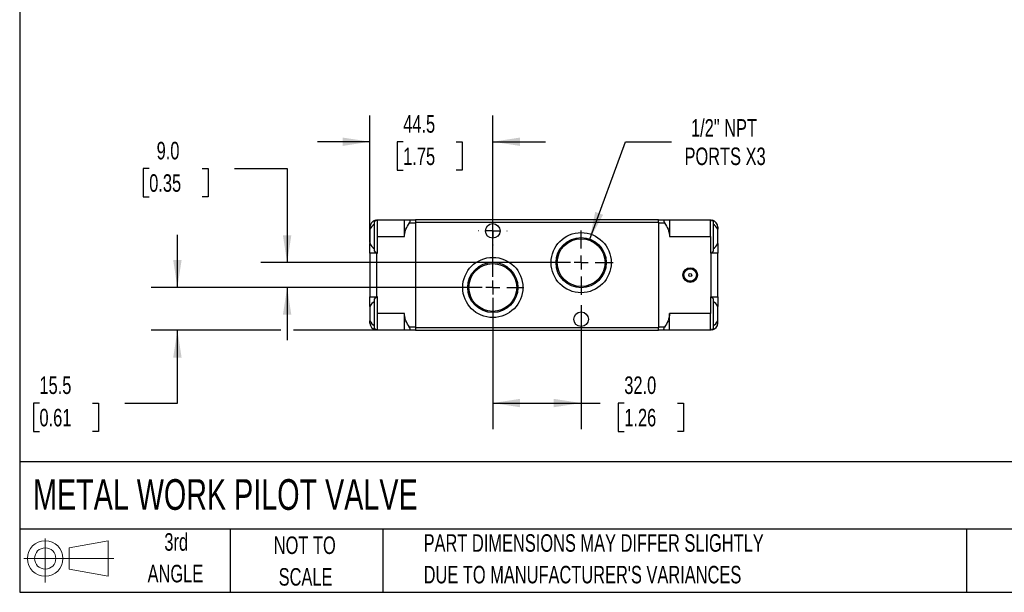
# Model space of a CAD drawing. Header units: millimetres. Extents: x 19 to 819, y 19 to 629.
# Tile 1 of 5: x 19 to 376, y 19 to 227. Entities that reach past the tile are written whole.
import ezdxf

# ---------------------------------------------------------------- set-up
doc = ezdxf.new("R2010")
doc.units = ezdxf.units.MM
doc.header["$LTSCALE"] = 3
doc.linetypes.add('CENTERX2', pattern=[20.32, 12.7, -2.54, 2.54, -2.54])
doc.layers.add('CENTER', color=40, linetype='CENTERX2')
doc.layers.add('SLD-DEFPOINTS', color=7, linetype='Continuous')
doc.layers.add('DIMENSIONS', color=140, linetype='Continuous', lineweight=25)
doc.layers.add('TEXT', color=140, linetype='Continuous', lineweight=25)
doc.styles.add('SLDTEXTSTYLE0', font='TXT', dxfattribs={"width": 0.7})
doc.dimstyles.new('SLDDIMSTYLE0', dxfattribs={"dimtxt": 6.474023, "dimasz": 9.906, "dimexe": 0, "dimexo": 0.0625, "dimgap": 1.618506, "dimtad": 0, "dimtih": 1, "dimtoh": 1, "dimrnd": 1e-09, "dimzin": 12, "dimdsep": 46, "dimtxsty": 'SLDTEXTSTYLE0', "dimsah": 1, "dimcen": 0.09, "dimadec": 0, "dimazin": 3, "dimtfac": 1, "dimtmove": 0, "dimatfit": 0, "dimfxl": 0, "dimfrac": 2, "dimtolj": 1, "dimtzin": 12, "dimarcsym": 0})
doc.dimstyles.new('SLDDIMSTYLE1', dxfattribs={"dimtxt": 6.474023, "dimasz": 9.906, "dimexe": 0, "dimexo": 0.0625, "dimgap": 1.618506, "dimtad": 0, "dimtih": 1, "dimtoh": 1, "dimrnd": 1e-09, "dimzin": 4, "dimdsep": 46, "dimtxsty": 'SLDTEXTSTYLE0', "dimsah": 1, "dimcen": 0.09, "dimadec": 0, "dimazin": 1, "dimtfac": 1, "dimtofl": 0, "dimtmove": 0, "dimatfit": 3, "dimfxl": 0, "dimfrac": 2, "dimtolj": 1, "dimtzin": 12, "dimarcsym": 0})
doc.dimstyles.new('SLDDIMSTYLE3', dxfattribs={"dimtxt": 6.474023, "dimasz": 9.906, "dimexe": 0, "dimexo": 0.0625, "dimgap": 1.618506, "dimtad": 0, "dimtih": 1, "dimtoh": 1, "dimrnd": 1e-09, "dimzin": 4, "dimdsep": 46, "dimtxsty": 'SLDTEXTSTYLE0', "dimsah": 1, "dimcen": 0.09, "dimadec": 0, "dimazin": 1, "dimtfac": 1, "dimtmove": 0, "dimatfit": 0, "dimfxl": 0, "dimfrac": 2, "dimtolj": 1, "dimtzin": 12, "dimarcsym": 0})
doc.dimstyles.new('SLDDIMSTYLE4', dxfattribs={"dimtxt": 6.474023, "dimasz": 9.906, "dimexe": 0, "dimexo": 0.0625, "dimgap": 1.618506, "dimtad": 0, "dimtih": 1, "dimtoh": 1, "dimrnd": 1e-09, "dimzin": 12, "dimdsep": 46, "dimtxsty": 'SLDTEXTSTYLE0', "dimsah": 1, "dimcen": 0, "dimadec": 0, "dimazin": 3, "dimtfac": 1, "dimtofl": 0, "dimtmove": 0, "dimatfit": 3, "dimfxl": 0, "dimfrac": 2, "dimtolj": 1, "dimtzin": 12, "dimarcsym": 0})

# ---------------------------------------------------------------- blocks, each defined once
blk = doc.blocks.new('Block11')
at = {"color": 7, "linetype": 'Continuous', "lineweight": 18}
for p, q in [((7.77, 15.93), (7.77, 0)), ((16.44, 12.5), (30.53, 15.1)), ((30.53, 15.1), (30.53, 2.19)), ((16.44, 4.79), (16.44, 12.5)), ((0, 8.65), (32.62, 8.65)), ((16.44, 4.79), (30.53, 2.19))]:
    blk.add_line(p, q, dxfattribs=at)
for radius in [6.45, 3.86]:
    blk.add_circle((7.77, 8.65), radius, dxfattribs=at)
blk = doc.blocks.new('Block12')
at = {"layer": 'SLD-DEFPOINTS'}
blk.add_blockref('Block11', (0, 0), dxfattribs=at)
blk = doc.blocks.new('_D_15')
at = {"layer": 'DIMENSIONS'}
for p, q in [((190.42, 125.73), (190.42, 78.12)), ((222.42, 123.08), (222.42, 78.12)), ((190.42, 87.64), (222.42, 87.64)), ((222.42, 87.64), (229.27, 87.64)), ((238.04, 87.64), (235.86, 87.64)), ((235.86, 87.64), (235.86, 77.35)), ((257.28, 87.64), (259.45, 87.64)), ((259.45, 87.64), (259.45, 77.35)), ((235.86, 77.35), (238.04, 77.35)), ((259.45, 77.35), (257.28, 77.35))]:
    blk.add_line(p, q, dxfattribs=at)
for points in [[(190.42, 87.64), (200.32, 86.12), (200.32, 89.16)], [(222.42, 87.64), (212.51, 89.16), (212.51, 86.12)]]:
    blk.add_solid(points, dxfattribs=at)
at = {"layer": 'DIMENSIONS', "char_height": 6.35, "attachment_point": 1, "style": 'SLDTEXTSTYLE0'}
for s, insert in [('32.0', (238.04, 97.28)), ('1.26', (238.04, 85.54))]:
    blk.add_mtext(s, dxfattribs=dict(at, insert=insert))
blk = doc.blocks.new('_D_16')
at = {"layer": 'DIMENSIONS'}
for p, q in [((76.17, 129.54), (76.17, 148.59)), ((186.61, 129.54), (66.65, 129.54)), ((113.63, 114.04), (66.65, 114.04)), ((76.17, 87.64), (76.17, 114.04)), ((158.61, 114.04), (118.2, 114.04)), ((26.21, 87.64), (24.04, 87.64)), ((24.04, 87.64), (24.04, 77.35)), ((45.45, 87.64), (47.62, 87.64)), ((47.62, 87.64), (47.62, 77.35)), ((57.12, 87.64), (76.17, 87.64)), ((24.04, 77.35), (26.21, 77.35)), ((47.62, 77.35), (45.45, 77.35))]:
    blk.add_line(p, q, dxfattribs=at)
for points in [[(76.17, 129.54), (77.69, 139.44), (74.65, 139.44)], [(76.17, 114.04), (74.65, 104.13), (77.69, 104.13)]]:
    blk.add_solid(points, dxfattribs=at)
at = {"layer": 'DIMENSIONS', "char_height": 6.35, "attachment_point": 1, "style": 'SLDTEXTSTYLE0'}
for s, insert in [('15.5', (26.21, 97.28)), ('0.61', (26.21, 85.54))]:
    blk.add_mtext(s, dxfattribs=dict(at, insert=insert))
blk = doc.blocks.new('_D_17')
at = {"layer": 'DIMENSIONS'}
for p, q in [((65.96, 172.65), (63.78, 172.65)), ((63.78, 172.65), (63.78, 162.36)), ((85.2, 172.65), (87.37, 172.65)), ((87.37, 172.65), (87.37, 162.36)), ((96.87, 172.65), (115.92, 172.65)), ((115.92, 172.65), (115.92, 138.54)), ((63.78, 162.36), (65.96, 162.36)), ((87.37, 162.36), (85.2, 162.36)), ((218.61, 138.54), (106.39, 138.54)), ((186.61, 129.54), (106.39, 129.54)), ((115.92, 129.54), (115.92, 110.49))]:
    blk.add_line(p, q, dxfattribs=at)
for points in [[(115.92, 138.54), (117.44, 148.44), (114.39, 148.44)], [(115.92, 129.54), (114.39, 119.63), (117.44, 119.63)]]:
    blk.add_solid(points, dxfattribs=at)
at = {"layer": 'DIMENSIONS', "char_height": 6.35, "attachment_point": 1, "style": 'SLDTEXTSTYLE0'}
for s, insert in [('9.0', (68.65, 182.29)), ('0.35', (65.96, 170.55))]:
    blk.add_mtext(s, dxfattribs=dict(at, insert=insert))
blk = doc.blocks.new('_D_18')
at = {"layer": 'DIMENSIONS'}
for p, q in [((225.54, 147.09), (238.42, 182.34)), ((238.42, 182.34), (255.09, 182.34))]:
    blk.add_line(p, q, dxfattribs=at)
blk.add_solid([(225.54, 147.09), (230.37, 155.87), (227.51, 156.91)], dxfattribs=at)
at = {"layer": 'DIMENSIONS', "char_height": 6.35, "attachment_point": 1, "style": 'SLDTEXTSTYLE0'}
for s, insert in [('1/2" NPT', (262.2, 190.53)), ('PORTS X3', (259.85, 180.24))]:
    blk.add_mtext(s, dxfattribs=dict(at, insert=insert))
blk = doc.blocks.new('_D_19')
at = {"layer": 'DIMENSIONS'}
for p, q in [((145.92, 145.8), (145.92, 191.86)), ((190.42, 133.35), (190.42, 191.86)), ((145.92, 182.34), (126.87, 182.34)), ((157.96, 182.34), (155.78, 182.34)), ((155.78, 182.34), (155.78, 172.05)), ((177.19, 182.34), (179.37, 182.34)), ((179.37, 182.34), (179.37, 172.05)), ((190.42, 182.34), (209.47, 182.34)), ((155.78, 172.05), (157.96, 172.05)), ((179.37, 172.05), (177.19, 172.05))]:
    blk.add_line(p, q, dxfattribs=at)
for points in [[(145.92, 182.34), (136.01, 183.86), (136.01, 180.82)], [(190.42, 182.34), (200.32, 180.82), (200.32, 183.86)]]:
    blk.add_solid(points, dxfattribs=at)
at = {"layer": 'DIMENSIONS', "char_height": 6.35, "attachment_point": 1, "style": 'SLDTEXTSTYLE0'}
for s, insert in [('44.5', (157.96, 191.97)), ('1.75', (157.96, 180.24))]:
    blk.add_mtext(s, dxfattribs=dict(at, insert=insert))
blk = doc.blocks.new('SW_CENTERMARKSYMBOL_11')
at = {"layer": 'CENTER', "color": 0}
for p, q in [((0, 5.08), (0, 11.64)), ((-5.08, 0), (-11.64, 0)), ((0, 0), (-2.54, 0)), ((0, 0), (0, 2.54)), ((0, 0), (0, -2.54)), ((0, 0), (2.54, 0)), ((5.08, 0), (11.64, 0)), ((0, -5.08), (0, -11.64))]:
    blk.add_line(p, q, dxfattribs=at)
blk = doc.blocks.new('SW_CENTERMARKSYMBOL_12')
at = {"layer": 'CENTER', "color": 0}
for p, q in [((0, 5.08), (0, 11.2)), ((-5.08, 0), (-11.2, 0)), ((0, 0), (-2.54, 0)), ((0, 0), (0, 2.54)), ((0, 0), (0, -2.54)), ((0, 0), (2.54, 0)), ((5.08, 0), (11.2, 0)), ((0, -5.08), (0, -11.2))]:
    blk.add_line(p, q, dxfattribs=at)
blk = doc.blocks.new('SW_CENTERMARKSYMBOL_13')
at = {"layer": 'CENTER', "color": 0}
for p, q in [((0, 5.08), (0, 5.19)), ((-5.08, 0), (-5.19, 0)), ((0, 0), (-2.54, 0)), ((0, 0), (0, 2.54)), ((0, 0), (0, -2.54)), ((0, 0), (2.54, 0)), ((5.08, 0), (5.19, 0)), ((0, -5.08), (0, -5.19))]:
    blk.add_line(p, q, dxfattribs=at)

msp = doc.modelspace()

# ---------------------------------------------------------------- linework, layer by layer
for p, q in [((148.209, 153.927), (148.417, 153.935)), ((148.617, 153.935), (148.417, 153.935)), ((148.617, 148.035), (148.617, 153.935)), ((158.417, 153.935), (148.617, 153.935)), ((158.417, 148.035), (158.417, 153.935)), ((162.417, 153.935), (160.186, 153.935)), ((162.417, 154.035), (162.417, 153.135)), ((250.417, 154.035), (162.417, 154.035)), ((250.417, 153.135), (250.417, 154.035)), ((252.647, 153.935), (250.417, 153.935)), ((269.217, 153.935), (254.417, 153.935)), ((254.417, 153.935), (254.417, 148.035)), ((269.217, 148.035), (269.217, 153.935)), ((269.417, 153.935), (269.217, 153.935)), ((269.417, 153.935), (269.624, 153.927)), ((145.917, 150.622), (145.917, 151.435)), ((145.917, 150.622), (145.917, 145.448)), ((160.186, 152.935), (162.417, 152.935)), ((162.417, 153.135), (162.417, 114.935)), ((162.417, 153.135), (250.417, 153.135)), ((250.417, 153.135), (250.417, 114.935)), ((250.417, 152.935), (252.647, 152.935)), ((271.917, 151.435), (271.917, 150.622)), ((271.917, 145.448), (271.917, 150.622)), ((148.617, 141.985), (148.617, 148.035)), ((148.617, 148.035), (158.417, 148.035)), ((254.417, 148.035), (269.217, 148.035)), ((269.217, 148.035), (269.217, 141.985)), ((145.917, 141.985), (145.917, 145.448)), ((271.917, 145.448), (271.917, 141.985)), ((145.917, 141.985), (145.917, 126.085)), ((148.417, 141.985), (145.917, 141.985)), ((148.417, 126.085), (148.417, 141.985)), ((148.417, 141.985), (148.617, 141.985)), ((269.217, 141.985), (269.417, 141.985)), ((269.417, 141.985), (269.417, 126.085)), ((271.917, 141.985), (269.417, 141.985)), ((271.917, 126.085), (271.917, 141.985)), ((145.917, 126.085), (148.417, 126.085)), ((145.917, 122.622), (145.917, 126.085)), ((148.617, 126.085), (148.417, 126.085)), ((148.617, 120.035), (148.617, 126.085)), ((269.417, 126.085), (269.217, 126.085)), ((269.217, 126.085), (269.217, 120.035)), ((269.417, 126.085), (271.917, 126.085)), ((271.917, 126.085), (271.917, 122.622)), ((145.917, 122.622), (145.917, 117.448)), ((271.917, 117.448), (271.917, 122.622)), ((158.417, 120.035), (148.617, 120.035)), ((148.617, 114.135), (148.617, 120.035)), ((158.417, 114.135), (158.417, 120.035)), ((269.217, 120.035), (254.417, 120.035)), ((254.417, 114.135), (254.417, 120.035)), ((269.217, 114.135), (269.217, 120.035)), ((145.917, 116.635), (145.917, 117.448)), ((148.417, 114.135), (148.209, 114.144)), ((148.417, 114.135), (148.617, 114.135)), ((148.617, 114.135), (158.417, 114.135)), ((162.417, 115.135), (160.186, 115.135)), ((160.186, 114.135), (162.417, 114.135)), ((250.417, 114.935), (162.417, 114.935)), ((162.417, 114.935), (162.417, 114.035)), ((252.647, 115.135), (250.417, 115.135)), ((250.417, 114.035), (250.417, 114.935)), ((250.417, 114.135), (252.647, 114.135)), ((254.417, 114.135), (269.217, 114.135)), ((269.217, 114.135), (269.417, 114.135)), ((269.624, 114.144), (269.417, 114.135)), ((271.917, 116.635), (271.917, 117.448)), ((162.417, 114.035), (250.417, 114.035))]:
    msp.add_line(p, q)
for centre, radius in [((190.417, 150.035), 2.65), ((222.417, 138.535), 10.9), ((222.417, 138.535), 9.103), ((222.417, 138.535), 8.662), ((190.417, 129.535), 10.9), ((190.417, 129.535), 9.103), ((190.417, 129.535), 8.662), ((261.917, 134.035), 2.35), ((261.917, 134.035), 2.25), ((261.917, 134.035), 0.55), ((222.417, 118.035), 2.65)]:
    msp.add_circle(centre, radius)
for centre, radius, start, end in [((148.417, 151.435), 2.5, 102.30011, 180), ((148.117, 153.435), 0.5, 0, 180), ((269.717, 153.435), 0.5, 0, 180), ((269.417, 151.435), 2.5, 0, 77.69989), ((150.567, 148.185), 5.25, 124.18763, 152.33955), ((267.267, 148.185), 5.25, 27.66045, 55.81237), ((150.567, 147.885), 5.25, 207.66045, 235.81237), ((267.267, 147.885), 5.25, 304.18763, 332.33955), ((148.117, 142.635), 0.5, 180, 0), ((269.717, 142.635), 0.5, 180, 0), ((148.117, 125.435), 0.5, 0, 180), ((269.717, 125.435), 0.5, 0, 180), ((150.567, 120.185), 5.25, 124.18763, 152.33955), ((267.267, 120.185), 5.25, 27.66045, 55.81237), ((150.567, 119.885), 5.25, 207.66045, 235.81237), ((148.417, 116.635), 2.5, 180, 257.69989), ((148.117, 114.635), 0.5, 180, 0), ((269.717, 114.635), 0.5, 180, 0), ((269.417, 116.635), 2.5, 282.30011, 0), ((267.267, 119.885), 5.25, 304.18763, 332.33955)]:
    msp.add_arc(centre, radius, start, end)
for points, knots in [([(147.617, 142.635), (147.617, 142.635), (147.617, 143.204), (147.617, 145.229), (147.617, 146.603), (147.617, 149.467), (147.617, 150.841), (147.617, 152.866), (147.617, 153.435), (147.617, 153.435)], [0, 0, 0, 0, 0.25, 0.25, 0.5, 0.5, 0.75, 0.75, 1, 1, 1, 1]), ([(160.186, 153.935), (159.711, 153.935), (159.281, 153.935), (158.791, 153.935), (158.654, 153.935), (158.467, 153.935), (158.417, 153.935), (158.417, 153.935)], [0, 0, 0, 0, 0.5, 0.5, 0.75, 0.75, 1, 1, 1, 1]), ([(160.186, 152.935), (160.262, 153.054), (160.327, 153.178), (160.419, 153.423), (160.446, 153.543), (160.446, 153.74), (160.42, 153.817), (160.327, 153.914), (160.262, 153.935), (160.186, 153.935)], [0, 0, 0, 0, 0.25, 0.25, 0.5, 0.5, 0.75, 0.75, 1, 1, 1, 1]), ([(252.647, 153.935), (252.571, 153.935), (252.507, 153.914), (252.414, 153.818), (252.387, 153.742), (252.387, 153.545), (252.413, 153.424), (252.506, 153.179), (252.571, 153.054), (252.647, 152.935)], [0, 0, 0, 0, 0.25, 0.25, 0.5, 0.5, 0.75, 0.75, 1, 1, 1, 1]), ([(254.417, 153.935), (254.417, 153.935), (254.366, 153.935), (254.18, 153.935), (254.044, 153.935), (253.553, 153.935), (253.122, 153.935), (252.647, 153.935)], [0, 0, 0, 0, 0.25, 0.25, 0.5, 0.5, 1, 1, 1, 1]), ([(270.217, 153.435), (270.217, 153.435), (270.217, 152.866), (270.217, 150.841), (270.217, 149.467), (270.217, 146.603), (270.217, 145.229), (270.217, 143.204), (270.217, 142.635), (270.217, 142.635)], [0, 0, 0, 0, 0.25, 0.25, 0.5, 0.5, 0.75, 0.75, 1, 1, 1, 1]), ([(158.417, 148.035), (158.417, 148.48), (158.467, 148.916), (158.653, 149.773), (158.789, 150.198), (159.28, 151.425), (159.711, 152.191), (160.186, 152.935)], [0, 0, 0, 0, 0.25, 0.25, 0.5, 0.5, 1, 1, 1, 1]), ([(252.647, 152.935), (253.122, 152.192), (253.552, 151.427), (254.042, 150.203), (254.179, 149.778), (254.366, 148.917), (254.417, 148.48), (254.417, 148.035)], [0, 0, 0, 0, 0.5, 0.5, 0.75, 0.75, 1, 1, 1, 1]), ([(261.917, 131.385), (260.454, 131.385), (259.267, 132.573), (259.267, 135.498), (260.454, 136.685), (261.917, 136.685)], [0, 0, 0, 0, 0.5, 0.5, 1, 1, 1, 1]), ([(261.917, 136.685), (263.379, 136.685), (264.567, 135.498), (264.567, 132.573), (263.379, 131.385), (261.917, 131.385)], [0, 0, 0, 0, 0.5, 0.5, 1, 1, 1, 1]), ([(147.617, 114.635), (147.617, 114.635), (147.617, 115.204), (147.617, 117.229), (147.617, 118.603), (147.617, 121.467), (147.617, 122.841), (147.617, 124.866), (147.617, 125.435), (147.617, 125.435)], [0, 0, 0, 0, 0.25, 0.25, 0.5, 0.5, 0.75, 0.75, 1, 1, 1, 1]), ([(270.217, 125.435), (270.217, 125.435), (270.217, 124.866), (270.217, 122.841), (270.217, 121.467), (270.217, 118.603), (270.217, 117.229), (270.217, 115.204), (270.217, 114.635), (270.217, 114.635)], [0, 0, 0, 0, 0.25, 0.25, 0.5, 0.5, 0.75, 0.75, 1, 1, 1, 1]), ([(160.186, 115.135), (159.711, 115.878), (159.281, 116.644), (158.791, 117.867), (158.654, 118.292), (158.467, 119.153), (158.417, 119.59), (158.417, 120.035)], [0, 0, 0, 0, 0.5, 0.5, 0.75, 0.75, 1, 1, 1, 1]), ([(254.417, 120.035), (254.417, 119.59), (254.366, 119.154), (254.18, 118.297), (254.044, 117.873), (253.553, 116.645), (253.122, 115.879), (252.647, 115.135)], [0, 0, 0, 0, 0.25, 0.25, 0.5, 0.5, 1, 1, 1, 1]), ([(158.417, 114.135), (158.417, 114.135), (158.467, 114.135), (158.653, 114.135), (158.789, 114.135), (159.28, 114.135), (159.711, 114.135), (160.186, 114.135)], [0, 0, 0, 0, 0.25, 0.25, 0.5, 0.5, 1, 1, 1, 1]), ([(160.186, 114.135), (160.262, 114.135), (160.327, 114.156), (160.419, 114.252), (160.446, 114.329), (160.446, 114.525), (160.42, 114.646), (160.327, 114.891), (160.262, 115.017), (160.186, 115.135)], [0, 0, 0, 0, 0.25, 0.25, 0.5, 0.5, 0.75, 0.75, 1, 1, 1, 1]), ([(252.647, 114.135), (252.571, 114.135), (252.507, 114.156), (252.414, 114.252), (252.387, 114.329), (252.387, 114.525), (252.413, 114.646), (252.506, 114.891), (252.571, 115.017), (252.647, 115.135)], [0, 0, 0, 0, 0.25, 0.25, 0.5, 0.5, 0.75, 0.75, 1, 1, 1, 1]), ([(252.647, 114.135), (253.122, 114.135), (253.552, 114.135), (254.042, 114.135), (254.179, 114.135), (254.366, 114.135), (254.417, 114.135), (254.417, 114.135)], [0, 0, 0, 0, 0.5, 0.5, 0.75, 0.75, 1, 1, 1, 1])]:
    msp.add_open_spline(points, degree=3, knots=knots)
at = {"layer": 'TEXT'}
for p, q in [((19.05, 628.65), (19.05, 19.05)), ((819.15, 66.378), (19.05, 66.378)), ((819.15, 41.91), (19.05, 41.91)), ((95.25, 41.91), (95.25, 19.05)), ((150.635, 41.91), (150.635, 19.05)), ((361.939, 41.91), (361.939, 19.05)), ((19.05, 19.05), (819.15, 19.05))]:
    msp.add_line(p, q, dxfattribs=at)

# ---------------------------------------------------------------- block references
at = {"layer": 'CENTER'}
for name, p in [('SW_CENTERMARKSYMBOL_13', (190.417, 150.035)), ('SW_CENTERMARKSYMBOL_11', (222.417, 138.535)), ('SW_CENTERMARKSYMBOL_12', (190.417, 129.535))]:
    msp.add_blockref(name, p, dxfattribs=at)
at = {"layer": 'SLD-DEFPOINTS'}
msp.add_blockref('Block12', (20.514, 22.662), dxfattribs=at)

# ---------------------------------------------------------------- texts
at = {"layer": 'TEXT', "style": 'SLDTEXTSTYLE0'}
for s, insert, char_height, attachment_point in [('METAL WORK PILOT VALVE', (23.897, 60.056), 11.1125, 1), ('3rd', (75.74, 40.48), 6.35, 2), ('NOT TO', (122.305, 39.296), 6.35, 2), ('PART DIMENSIONS MAY DIFFER SLIGHTLY', (165.358, 40.102), 6.35, 1), ('ANGLE', (75.447, 29.013), 6.35, 2), ("DUE TO MANUFACTURER'S VARIANCES", (165.358, 28.636), 6.35, 1), ('SCALE', (122.594, 27.829), 6.35, 2)]:
    msp.add_mtext(s, dxfattribs=dict(at, insert=insert, char_height=char_height, attachment_point=attachment_point))

# ---------------------------------------------------------------- dimensions: what is measured, and where the dimension line sits
at = {"layer": 'DIMENSIONS'}
for base, p1, p2, dimstyle, picture, middle in [((190.417, 182.34), (145.917, 141.985), (190.417, 129.535), 'SLDDIMSTYLE0', '_D_19', (167.576, 182.34)), ((222.417, 87.641), (190.417, 129.535), (222.417, 126.892), 'SLDDIMSTYLE1', '_D_15', (247.657, 87.641))]:
    dim = msp.add_linear_dim(base=base, p1=p1, p2=p2, dimstyle=dimstyle, dxfattribs=at)
    dim.commit()
    dim.dimension.update_dxf_attribs({"geometry": picture, "text_midpoint": middle, "dimtype": 160})
dim = msp.add_diameter_dim_2p(p1=(219.293, 129.985), p2=(225.54, 147.086), text='1/2" NPT\\PPORTS X3', dimstyle='SLDDIMSTYLE4', override={"dimpost": '<>'}, dxfattribs=at)
dim.commit()
dim.dimension.update_dxf_attribs({"geometry": '_D_18', "text_midpoint": (281.264, 182.34), "dimtype": 163})
for base, p1, dimstyle, picture, middle in [((115.917, 129.535), (222.417, 138.535), 'SLDDIMSTYLE3', '_D_17', (115.917, 172.653)), ((76.17, 129.535), (162.417, 114.035), 'SLDDIMSTYLE0', '_D_16', (76.17, 87.641))]:
    dim = msp.add_linear_dim(base=base, p1=p1, p2=(190.417, 129.535), angle=90, dimstyle=dimstyle, dxfattribs=at)
    dim.commit()
    dim.dimension.update_dxf_attribs({"geometry": picture, "text_midpoint": middle, "dimtype": 160})

doc.saveas('drawing.dxf')
